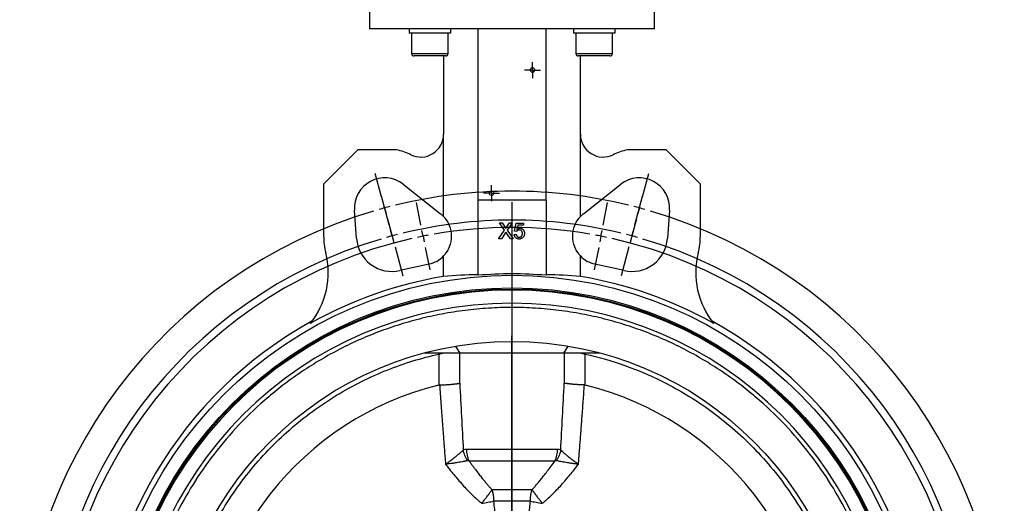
# Model space of a CAD drawing. Extents: x 37 to 1025, y -162 to 1175.
# Tile 3 of 5: x 37 to 469, y 694 to 906. Entities that reach past the tile are written whole.
import ezdxf

# ---------------------------------------------------------------- set-up
doc = ezdxf.new("R2010")
doc.units = 0
doc.layers.get('0').update_dxf_attribs({"linetype": 'CONTINUOUS'})

# ---------------------------------------------------------------- blocks, each defined once
blk = doc.blocks.new('SW_CENTERMARKSYMBOL_1')
at = {"color": 0, "linetype": 'CONTINUOUS'}
for p, q in [((0, 5), (0, 152.5)), ((-5, 0), (-152.5, 0)), ((0, 0), (-2.5, 0)), ((0, 0), (0, 2.5)), ((0, 0), (0, -2.5)), ((0, 0), (2.5, 0)), ((5, 0), (152.5, 0)), ((0, -5), (0, -152.5))]:
    blk.add_line(p, q, dxfattribs=at)
blk = doc.blocks.new('SW_CENTERMARKSYMBOL_2')
at = {"color": 0, "linetype": 'CONTINUOUS'}
for p, q in [((-2.5, 0), (-3.5, 0)), ((0, 0), (-2.5, 0)), ((0, 2.5), (0, 3.5)), ((0, 0), (0, 2.5)), ((0, 0), (0, -2.5)), ((0, 0), (2.5, 0)), ((2.5, 0), (3.5, 0)), ((0, -2.5), (0, -3.5))]:
    blk.add_line(p, q, dxfattribs=at)
blk = doc.blocks.new('SW_CENTERMARKSYMBOL_3')
at = {"color": 0, "linetype": 'CONTINUOUS'}
for p, q in [((-2.5, 0), (-3.5, 0)), ((0, 0), (-2.5, 0)), ((0, 2.5), (0, 3.5)), ((0, 0), (0, 2.5)), ((0, 0), (0, -2.5)), ((0, 0), (2.5, 0)), ((2.5, 0), (3.5, 0)), ((0, -2.5), (0, -3.5))]:
    blk.add_line(p, q, dxfattribs=at)
blk = doc.blocks.new('SW_CENTERMARKSYMBOL_7')
at = {"color": 0, "linetype": 'CONTINUOUS'}
for p, q in [((-1.29, 4.83), (-4.06, 15.17)), ((113.05, 4.83), (115.82, 15.17)), ((1.99, -7.44), (-1.4, 5.22)), ((109.77, -7.44), (113.16, 5.22)), ((0, 0), (-0.65, 2.41)), ((0, 0), (0.65, -2.41)), ((15.89, -7.48), (13.93, 2.33)), ((55.88, -203.54), (55.88, 2.5)), ((95.87, -7.48), (97.82, 2.33)), ((111.76, 0), (111.11, -2.41)), ((111.76, 0), (112.41, 2.41)), ((1.29, -4.83), (4.06, -15.17)), ((110.46, -4.83), (107.69, -15.17)), ((3.29, -12.27), (2.64, -9.85)), ((3.29, -12.27), (3.93, -14.68)), ((16.86, -12.39), (16.37, -9.93)), ((16.86, -12.39), (17.35, -14.84)), ((94.9, -12.39), (94.41, -14.84)), ((94.9, -12.39), (95.38, -9.93)), ((108.47, -12.27), (107.82, -14.68)), ((108.47, -12.27), (109.12, -9.85)), ((4.58, -17.1), (7.97, -29.75)), ((107.18, -17.1), (103.79, -29.75)), ((17.84, -17.29), (19.79, -27.1)), ((93.92, -17.29), (91.97, -27.1)), ((55.88, -208.54), (55.88, -206.04)), ((50.88, -208.54), (-155.16, -208.54)), ((55.88, -208.54), (53.38, -208.54)), ((55.88, -208.54), (55.88, -211.04)), ((55.88, -208.54), (58.38, -208.54)), ((60.88, -208.54), (266.92, -208.54)), ((55.88, -213.54), (55.88, -419.59)), ((4.58, -399.99), (7.97, -387.34)), ((107.18, -399.99), (103.79, -387.34)), ((17.84, -399.8), (19.79, -389.99)), ((93.92, -399.8), (91.97, -389.99)), ((1.29, -412.26), (4.06, -401.92)), ((3.29, -404.82), (2.64, -407.23)), ((3.29, -404.82), (3.93, -402.4)), ((16.86, -404.7), (16.37, -407.15)), ((16.86, -404.7), (17.35, -402.25)), ((94.9, -404.7), (94.41, -402.25)), ((94.9, -404.7), (95.38, -407.15)), ((110.46, -412.26), (107.69, -401.92)), ((108.47, -404.82), (107.82, -402.4)), ((108.47, -404.82), (109.12, -407.23)), ((1.99, -409.65), (-1.4, -422.3)), ((15.89, -409.6), (13.93, -419.41)), ((95.87, -409.6), (97.82, -419.41)), ((109.77, -409.65), (113.16, -422.3)), ((0, -417.09), (-0.65, -419.5)), ((0, -417.09), (0.65, -414.67)), ((111.76, -417.09), (111.11, -414.67)), ((111.76, -417.09), (112.41, -419.5)), ((-1.29, -421.92), (-4.06, -432.25)), ((113.05, -421.92), (115.82, -432.25))]:
    blk.add_line(p, q, dxfattribs=at)
for radius, start, end in [(215.9, 76.3269, 103.6731), (215.9, 104.3365, 105), (215.9, 75, 75.6635), (215.9, 106.3269, 253.6731), (215.9, 105, 105.6635), (215.9, 74.3365, 75), (215.9, 286.3269, 73.6731), (203.2, 76.4098, 103.5902), (200, 80.1824, 99.8176), (203.2, 105, 105.7049), (203.2, 104.2951, 105), (200, 101.25, 101.9662), (200, 100.5338, 101.25), (200, 78.75, 79.4662), (200, 78.0338, 78.75), (203.2, 75, 75.7049), (203.2, 74.2951, 75), (203.2, 106.4098, 253.5902), (200, 102.6824, 257.3176), (200, 282.6824, 77.3176), (203.2, 286.4098, 73.5902), (203.2, 254.2951, 255), (203.2, 255, 255.7049), (200, 258.0338, 258.75), (200, 258.75, 259.4662), (200, 260.1824, 279.8176), (200, 280.5338, 281.25), (200, 281.25, 281.9662), (203.2, 284.2951, 285), (203.2, 285, 285.7049), (203.2, 256.4098, 283.5902), (215.9, 254.3365, 255), (215.9, 255, 255.6635), (215.9, 256.3269, 283.6731), (215.9, 284.3365, 285), (215.9, 285, 285.6635)]:
    blk.add_arc((55.88, -208.54), radius, start, end, dxfattribs=at)

msp = doc.modelspace()

# ---------------------------------------------------------------- linework, layer by layer
at = {"color": 7, "linetype": 'CONTINUOUS'}
for p, q in [((190.89, 917.89), (190.89, 901.93)), ((315.89, 901.93), (315.89, 917.89)), ((253.39, 901.93), (190.89, 901.93)), ((208.28, 901.89), (208.28, 900.09)), ((226.37, 900.09), (208.28, 900.09)), ((209.33, 900.09), (209.33, 891.09)), ((212.33, 901.93), (212.33, 901.89)), ((222.33, 901.89), (222.33, 901.93)), ((225.33, 891.09), (225.33, 900.09)), ((226.37, 901.89), (226.37, 900.09)), ((237.52, 901.93), (237.52, 901.89)), ((238.39, 901.89), (238.39, 826.89)), ((315.89, 901.93), (253.39, 901.93)), ((268.39, 826.89), (268.39, 901.89)), ((269.27, 901.89), (269.27, 901.93)), ((280.41, 901.89), (280.41, 900.09)), ((298.5, 900.09), (280.41, 900.09)), ((281.46, 900.09), (281.46, 891.09)), ((284.46, 901.93), (284.46, 901.89)), ((294.46, 901.89), (294.46, 901.93)), ((297.46, 891.09), (297.46, 900.09)), ((298.5, 901.89), (298.5, 900.09)), ((210.48, 890.09), (210.33, 890.09)), ((224.33, 890.09), (210.48, 890.09)), ((223.39, 890.09), (223.39, 855.74)), ((296.46, 890.09), (282.46, 890.09)), ((283.39, 855.74), (283.39, 890.09)), ((223.39, 819.7), (223.39, 855.74)), ((283.39, 819.7), (283.39, 855.74)), ((185.8, 848.89), (170.8, 833.89)), ((202.8, 848.89), (185.8, 848.89)), ((320.99, 848.89), (303.99, 848.89)), ((335.99, 833.89), (320.99, 848.89)), ((170.8, 833.89), (170.8, 811.16)), ((205.68, 833.8), (222.11, 820.87)), ((284.68, 820.87), (301.11, 833.8)), ((335.99, 811.16), (335.99, 833.89)), ((238.39, 826.89), (238.39, 793.9)), ((268.39, 826.89), (238.39, 826.89)), ((268.39, 826.89), (268.39, 793.9)), ((185.24, 810.05), (184.35, 822.49)), ((322.44, 822.49), (321.55, 810.05)), ((247.87, 816.89), (249.06, 816.89)), ((250.1, 813.65), (247.87, 816.89)), ((249.06, 816.89), (250.28, 815.12)), ((251.1, 815.11), (252.32, 816.89)), ((253.53, 816.89), (251.3, 813.64)), ((252.32, 816.89), (253.53, 816.89)), ((254.47, 813.21), (255.19, 816.8)), ((255.19, 816.8), (258.51, 816.8)), ((258.51, 816.8), (258.51, 815.9)), ((247.51, 809.89), (250.1, 813.65)), ((250.37, 812.3), (248.72, 809.89)), ((252.7, 809.89), (250.99, 812.36)), ((251.3, 813.64), (253.89, 809.89)), ((254.38, 811.77), (255.28, 811.86)), ((255.37, 813.12), (254.47, 813.21)), ((255.92, 815.9), (255.57, 814.09)), ((258.51, 815.9), (255.92, 815.9)), ((248.72, 809.89), (247.51, 809.89)), ((253.89, 809.89), (252.7, 809.89)), ((217.12, 798.85), (204.23, 795.95)), ((223.39, 793.4), (223.39, 802.39)), ((283.39, 793.4), (283.39, 802.39)), ((302.56, 795.95), (289.67, 798.85)), ((214.99, 759.89), (230.6, 759.89)), ((221.32, 759.36), (221.32, 745.76)), ((230.6, 759.89), (276.19, 759.89)), ((276.19, 759.89), (291.8, 759.89)), ((285.47, 745.76), (285.47, 759.36)), ((273.34, 717.57), (233.45, 717.57)), ((234.51, 712.57), (272.28, 712.57)), ((253.39, 699.89), (244.61, 699.89)), ((262.18, 699.89), (253.39, 699.89)), ((253.39, 694.89), (245.33, 694.89)), ((261.46, 694.89), (253.39, 694.89))]:
    msp.add_line(p, q, dxfattribs=at)
at = {"color": 8, "linetype": 'CONTINUOUS'}
for p, q in [((209.33, 891.09), (225.33, 891.09)), ((281.46, 891.09), (297.46, 891.09)), ((221.32, 759.36), (221.2, 759.89)), ((221.32, 759.36), (223.47, 759.89)), ((230.48, 746.6), (230.48, 759.89)), ((276.31, 759.89), (276.31, 746.6)), ((283.32, 759.89), (285.47, 759.36)), ((285.47, 759.36), (285.59, 759.89))]:
    msp.add_line(p, q, dxfattribs=at)
at = {"color": 7, "linetype": 'CONTINUOUS'}
for centre, radius in [((262.39, 883.89), 1), ((244.39, 829.89), 1), ((253.39, 614.89), 179), ((253.39, 614.89), 173.5), ((253.39, 614.89), 173), ((253.39, 614.89), 150)]:
    msp.add_circle(centre, radius, dxfattribs=at)
for centre, radius, start, end in [((210.33, 891.09), 1, 180, 270), ((224.33, 891.09), 1, 270, 0), ((282.46, 891.09), 1, 180, 270), ((296.46, 891.09), 1, 270, 0), ((213.39, 855.74), 10, 243.8269, 0), ((293.39, 855.74), 10, 180, 296.1731), ((197.52, 823.43), 26, 63.8269, 78.2655), ((309.27, 823.43), 26, 101.7345, 116.1731), ((197.52, 823.43), 13.2, 51.781, 184.1069), ((309.27, 823.43), 13.2, 355.8931, 128.219), ((214.38, 811.05), 12.5, 43.8261, 51.781), ((292.41, 811.05), 12.5, 128.219, 136.1739), ((214.38, 811.05), 12.5, 316.1739, 43.8261), ((292.41, 811.05), 12.5, 136.1739, 223.8261), ((200.8, 811.16), 30, 180, 194.391), ((200.8, 811.16), 15.6, 184.1069, 282.6985), ((305.99, 811.16), 15.6, 257.3015, 355.8931), ((305.99, 811.16), 30, 345.609, 0), ((137.84, 795.01), 35, 320.5902, 14.391), ((368.95, 795.01), 35, 165.609, 219.4098), ((214.38, 811.05), 12.5, 282.6985, 316.1739), ((292.41, 811.05), 12.5, 223.8261, 257.3015), ((253.39, 614.89), 179.64, 85.2103, 94.7897), ((253.39, 614.89), 181.02, 99.5397, 119.2726), ((253.39, 614.89), 181.02, 60.7274, 80.4603), ((253.39, 614.89), 172.5, 0, 180), ((253.39, 614.89), 166.75, 0, 180), ((253.39, 614.89), 181.5, 118.904, 241.096), ((253.39, 614.89), 181.5, 298.904, 61.096), ((253.39, 614.89), 134.75, 103.7718, 256.2282), ((253.39, 614.89), 134.75, 283.7718, 76.2282), ((245.44, 717.52), 12, 179.7646, 204.3739), ((261.35, 717.52), 12, 335.6261, 0.2354)]:
    msp.add_arc(centre, radius, start, end, dxfattribs=at)
for centre, start_param, end_param in [((239.32, 614.89), 1.575926, 1.659482), ((267.47, 614.89), 1.48211, 1.565667)]:
    msp.add_ellipse(centre, major_axis=(179.77, 0), ratio=0.996929, start_param=start_param, end_param=end_param, dxfattribs=at)
for points in [[(253.39, 901.93), (253.39, 901.9), (253.39, 901.89), (253.39, 901.89)], [(230.6, 759.89), (229.95, 760.87), (229.31, 761.85), (228.67, 762.84)], [(276.19, 759.89), (276.84, 760.87), (277.48, 761.85), (278.12, 762.84)], [(221.32, 745.76), (221.42, 745.79), (221.53, 745.81), (221.64, 745.81)], [(230.48, 746.6), (230.97, 736.87), (231.51, 727.11), (232.04, 717.34)], [(274.75, 717.34), (275.28, 727.11), (275.82, 736.87), (276.31, 746.6)], [(285.15, 745.81), (285.26, 745.81), (285.37, 745.79), (285.47, 745.76)], [(233.45, 717.57), (232.93, 717.57), (232.46, 717.49), (232.04, 717.34)], [(274.75, 717.34), (274.33, 717.49), (273.86, 717.57), (273.34, 717.57)], [(233.92, 712.66), (234.08, 712.7), (234.27, 712.67), (234.51, 712.57)], [(272.28, 712.57), (272.52, 712.67), (272.71, 712.7), (272.87, 712.66)]]:
    msp.add_open_spline(points, degree=3, dxfattribs=at)
for points, knots in [([(250.28, 815.12), (250.31, 815.07), (250.37, 814.99), (250.45, 814.87), (250.51, 814.77), (250.56, 814.68), (250.6, 814.6), (250.63, 814.54), (250.65, 814.49), (250.65, 814.46), (250.65, 814.45)], [0, 0, 0, 0, 0.209538, 0.393206, 0.554151, 0.689382, 0.80228, 0.889952, 0.956059, 1, 1, 1, 1]), ([(250.37, 812.3), (250.39, 812.33), (250.44, 812.39), (250.51, 812.5), (250.6, 812.63), (250.67, 812.73), (250.7, 812.78)], [0, 0, 0, 0, 0.174779, 0.398246, 0.673111, 1, 1, 1, 1]), ([(250.65, 814.45), (250.68, 814.49), (250.74, 814.59), (250.85, 814.74), (250.97, 814.92), (251.06, 815.05), (251.1, 815.11)], [0, 0, 0, 0, 0.195959, 0.429465, 0.696675, 1, 1, 1, 1]), ([(250.7, 812.78), (250.75, 812.71), (250.85, 812.57), (250.94, 812.43), (250.99, 812.36)], [0, 0, 0, 0, 0.494218, 1, 1, 1, 1]), ([(255.28, 811.86), (255.29, 811.81), (255.31, 811.71), (255.34, 811.57), (255.38, 811.44), (255.43, 811.32), (255.49, 811.2), (255.55, 811.1), (255.62, 811.01), (255.7, 810.92), (255.78, 810.85), (255.88, 810.78), (255.97, 810.73), (256.08, 810.68), (256.19, 810.65), (256.31, 810.62), (256.43, 810.61), (256.52, 810.61), (256.56, 810.61)], [0, 0, 0, 0, 0.077361, 0.15048, 0.219977, 0.286681, 0.349678, 0.41068, 0.469427, 0.526756, 0.583142, 0.638824, 0.695263, 0.752696, 0.810849, 0.871356, 0.934436, 1, 1, 1, 1]), ([(256.57, 813.75), (256.5, 813.75), (256.36, 813.74), (256.17, 813.71), (256, 813.66), (255.84, 813.58), (255.7, 813.48), (255.58, 813.37), (255.46, 813.25), (255.4, 813.16), (255.37, 813.12)], [0, 0, 0, 0, 0.14786, 0.283561, 0.412369, 0.534236, 0.652692, 0.768663, 0.883652, 1, 1, 1, 1]), ([(255.57, 814.09), (255.62, 814.13), (255.71, 814.2), (255.87, 814.29), (256.02, 814.37), (256.17, 814.44), (256.33, 814.49), (256.49, 814.53), (256.65, 814.55), (256.76, 814.55), (256.82, 814.55)], [0, 0, 0, 0, 0.136729, 0.268515, 0.395529, 0.52, 0.640496, 0.761236, 0.880107, 1, 1, 1, 1]), ([(256.56, 810.61), (256.62, 810.61), (256.72, 810.61), (256.87, 810.63), (257.02, 810.67), (257.15, 810.72), (257.28, 810.78), (257.39, 810.86), (257.5, 810.95), (257.6, 811.05), (257.69, 811.17), (257.76, 811.29), (257.83, 811.43), (257.88, 811.57), (257.92, 811.73), (257.95, 811.89), (257.97, 812.06), (257.97, 812.18), (257.97, 812.24)], [0, 0, 0, 0, 0.065801, 0.128677, 0.188676, 0.247598, 0.304849, 0.361786, 0.419523, 0.478682, 0.53877, 0.598799, 0.660184, 0.722952, 0.787993, 0.855404, 0.926153, 1, 1, 1, 1]), ([(257.97, 812.24), (257.97, 812.29), (257.97, 812.4), (257.95, 812.57), (257.92, 812.72), (257.89, 812.86), (257.84, 813), (257.78, 813.12), (257.7, 813.24), (257.62, 813.34), (257.53, 813.44), (257.42, 813.52), (257.3, 813.59), (257.18, 813.65), (257.04, 813.69), (256.89, 813.73), (256.73, 813.74), (256.62, 813.75), (256.57, 813.75)], [0, 0, 0, 0, 0.072866, 0.141887, 0.207453, 0.270438, 0.331641, 0.390108, 0.448069, 0.505503, 0.562488, 0.619084, 0.676416, 0.735452, 0.796241, 0.860406, 0.928305, 1, 1, 1, 1]), ([(256.82, 814.55), (256.89, 814.55), (257.02, 814.55), (257.23, 814.52), (257.43, 814.47), (257.61, 814.4), (257.79, 814.31), (257.96, 814.2), (258.13, 814.07), (258.28, 813.92), (258.42, 813.76), (258.54, 813.58), (258.64, 813.39), (258.72, 813.2), (258.79, 812.98), (258.84, 812.76), (258.86, 812.53), (258.87, 812.37), (258.87, 812.29)], [0, 0, 0, 0, 0.061997, 0.122088, 0.181375, 0.239508, 0.297836, 0.35688, 0.417282, 0.47964, 0.5425, 0.604962, 0.666991, 0.730216, 0.794173, 0.860458, 0.928578, 1, 1, 1, 1]), ([(258.87, 812.29), (258.87, 812.21), (258.86, 812.06), (258.84, 811.83), (258.8, 811.61), (258.74, 811.4), (258.66, 811.2), (258.57, 811.01), (258.46, 810.82), (258.38, 810.71), (258.33, 810.65)], [0, 0, 0, 0, 0.132462, 0.26165, 0.387547, 0.510782, 0.632675, 0.75466, 0.876523, 1, 1, 1, 1]), ([(256.56, 809.8), (256.48, 809.8), (256.33, 809.8), (256.12, 809.83), (255.91, 809.87), (255.72, 809.93), (255.53, 810), (255.36, 810.1), (255.2, 810.21), (255.05, 810.34), (254.91, 810.48), (254.79, 810.63), (254.68, 810.79), (254.59, 810.97), (254.51, 811.15), (254.45, 811.35), (254.41, 811.56), (254.39, 811.7), (254.38, 811.77)], [0, 0, 0, 0, 0.069298, 0.135561, 0.199671, 0.261716, 0.322662, 0.382907, 0.443032, 0.503501, 0.563724, 0.62398, 0.683629, 0.743848, 0.805192, 0.867649, 0.932778, 1, 1, 1, 1]), ([(258.33, 810.65), (258.28, 810.58), (258.17, 810.45), (257.98, 810.27), (257.78, 810.13), (257.57, 810.01), (257.33, 809.91), (257.09, 809.85), (256.83, 809.8), (256.65, 809.8), (256.56, 809.8)], [0, 0, 0, 0, 0.127893, 0.251579, 0.372793, 0.492778, 0.61359, 0.737809, 0.86618, 1, 1, 1, 1]), ([(418.31, 614.89), (418.31, 615.33), (418.31, 616.22), (418.29, 617.55), (418.27, 618.88), (418.23, 620.21), (418.18, 621.53), (418.12, 622.86), (418.05, 624.19), (417.88, 626.96), (417.54, 631.16), (416.87, 636.9), (415.98, 642.74), (414.83, 648.78), (413.43, 654.9), (411.13, 663.39), (407.46, 674.27), (401.71, 687.5), (394.4, 700.89), (385.38, 714.22), (374.56, 727.21), (364.09, 737.39), (354.8, 745.05), (347.3, 750.57), (339.36, 755.73), (331.01, 760.51), (322.25, 764.85), (313.14, 768.71), (303.7, 772.05), (293.99, 774.84), (284.05, 777.04), (273.93, 778.63), (263.69, 779.59), (253.39, 779.91), (243.1, 779.59), (232.86, 778.63), (222.74, 777.04), (212.8, 774.84), (203.09, 772.05), (193.65, 768.71), (184.54, 764.85), (175.78, 760.51), (167.43, 755.73), (159.49, 750.57), (151.99, 745.05), (142.7, 737.39), (132.23, 727.21), (121.41, 714.22), (112.39, 700.89), (105.08, 687.5), (99.33, 674.27), (95.66, 663.39), (93.36, 654.9), (91.96, 648.78), (90.81, 642.74), (89.92, 636.9), (89.25, 631.16), (88.88, 626.69), (88.69, 623.39), (88.6, 621.27), (88.53, 619.14), (88.49, 617.02), (88.48, 615.6), (88.48, 614.89)], [0, 0, 0, 0, 0.002567, 0.005134, 0.0077, 0.010266, 0.012833, 0.015399, 0.017966, 0.020533, 0.03146, 0.042387, 0.054011, 0.065636, 0.077992, 0.09035, 0.116586, 0.144396, 0.17381, 0.204834, 0.237445, 0.271584, 0.289204, 0.307165, 0.325449, 0.344033, 0.362891, 0.381997, 0.401321, 0.420829, 0.440488, 0.460261, 0.480111, 0.5, 0.519889, 0.539739, 0.559512, 0.579171, 0.59868, 0.618003, 0.637109, 0.655968, 0.674551, 0.692835, 0.710796, 0.728416, 0.762555, 0.795166, 0.826191, 0.855605, 0.883414, 0.90965, 0.922007, 0.934365, 0.945989, 0.957613, 0.96854, 0.979467, 0.983574, 0.98768, 0.991786, 0.995893, 1, 1, 1, 1]), ([(105.41, 614.89), (105.41, 622.61), (106.02, 630.54), (108.61, 646.55), (110.59, 654.62), (114.66, 666.56), (116.2, 670.52), (119.62, 678.32), (121.52, 682.17), (125.65, 689.72), (127.89, 693.41), (132.69, 700.61), (135.25, 704.12), (140.68, 710.88), (143.54, 714.14), (149.53, 720.39), (152.66, 723.38), (159.13, 729.05), (162.48, 731.73), (169.35, 736.77), (172.88, 739.12), (183.66, 745.68), (191.11, 749.37), (206.17, 755.37), (213.78, 757.68), (221.32, 759.36)], [0, 0, 0, 0, 0.125, 0.125, 0.25, 0.25, 0.3125, 0.3125, 0.375, 0.375, 0.4375, 0.4375, 0.5, 0.5, 0.5625, 0.5625, 0.625, 0.625, 0.6875, 0.6875, 0.75, 0.75, 0.875, 0.875, 1, 1, 1, 1]), ([(285.47, 759.36), (291.35, 758.05), (297.44, 756.32), (309.9, 751.82), (316.28, 749.04), (329.12, 742.24), (335.58, 738.21), (345.08, 731.12), (348.22, 728.58), (354.38, 723.14), (357.41, 720.24), (363.3, 714.08), (366.16, 710.82), (371.67, 703.94), (374.31, 700.33), (379.32, 692.76), (381.68, 688.81), (386.07, 680.6), (388.1, 676.35), (391.77, 667.57), (393.41, 663.05), (396.25, 653.8), (397.46, 649.08), (399.41, 639.48), (400.15, 634.6), (401.13, 624.78), (401.38, 619.84), (401.38, 609.94), (401.13, 604.99), (400.15, 595.17), (399.41, 590.3), (397.46, 580.7), (396.25, 575.97), (393.41, 566.73), (391.77, 562.21), (388.1, 553.43), (386.07, 549.17), (381.68, 540.97), (379.32, 537.01), (374.31, 529.45), (371.67, 525.83), (366.16, 518.96), (363.3, 515.7), (357.41, 509.54), (354.38, 506.64), (348.22, 501.2), (345.08, 498.66), (335.58, 491.56), (329.12, 487.54), (316.28, 480.73), (309.9, 477.96), (297.44, 473.45), (291.35, 471.72), (285.47, 470.42)], [0, 0, 0, 0, 0.0625, 0.0625, 0.125, 0.125, 0.1875, 0.1875, 0.21875, 0.21875, 0.25, 0.25, 0.28125, 0.28125, 0.3125, 0.3125, 0.34375, 0.34375, 0.375, 0.375, 0.40625, 0.40625, 0.4375, 0.4375, 0.46875, 0.46875, 0.5, 0.5, 0.53125, 0.53125, 0.5625, 0.5625, 0.59375, 0.59375, 0.625, 0.625, 0.65625, 0.65625, 0.6875, 0.6875, 0.71875, 0.71875, 0.75, 0.75, 0.78125, 0.78125, 0.8125, 0.8125, 0.875, 0.875, 0.9375, 0.9375, 1, 1, 1, 1]), ([(221.64, 745.81), (221.75, 745.81), (221.94, 745.82), (222.22, 745.83), (222.49, 745.85), (222.73, 745.86), (222.95, 745.87), (223.16, 745.88), (223.34, 745.88), (223.73, 745.91), (224.36, 745.94), (225.22, 746), (226.09, 746.06), (226.72, 746.11), (227.14, 746.15), (227.36, 746.17), (227.6, 746.2), (227.86, 746.23), (228.13, 746.26), (228.42, 746.29), (228.72, 746.32), (229.03, 746.36), (229.33, 746.41), (229.64, 746.45), (229.94, 746.5), (230.23, 746.55), (230.4, 746.58), (230.48, 746.6)], [0, 0, 0, 0, 0.0269213, 0.052103, 0.0755449, 0.0972472, 0.1172097, 0.1354326, 0.1519158, 0.1666594, 0.2429876, 0.3239962, 0.4096877, 0.5000641, 0.5214041, 0.545597, 0.5726429, 0.6025417, 0.6352933, 0.6708977, 0.7093549, 0.7506647, 0.794827, 0.8418419, 0.8917091, 0.9444285, 1, 1, 1, 1]), ([(221.64, 745.81), (221.71, 744.87), (221.85, 743.01), (222.05, 740.24), (222.24, 737.52), (222.44, 734.85), (222.63, 732.24), (222.82, 729.68), (223.01, 727.17), (223.2, 724.71), (223.38, 722.3), (223.56, 719.95), (223.73, 717.65), (223.91, 715.41), (224.08, 713.21), (224.19, 711.77), (224.24, 711.05)], [0, 0, 0, 0, 0.081398, 0.161263, 0.239594, 0.31639, 0.391653, 0.465382, 0.537576, 0.608237, 0.677363, 0.744956, 0.811016, 0.875542, 0.938537, 1, 1, 1, 1]), ([(285.15, 745.81), (285.04, 745.81), (284.83, 745.82), (284.51, 745.84), (284.19, 745.85), (283.86, 745.87), (283.54, 745.88), (283.22, 745.9), (282.91, 745.92), (282.59, 745.93), (282.27, 745.95), (281.96, 745.97), (281.65, 745.99), (281.34, 746.02), (281.03, 746.04), (280.73, 746.06), (280.43, 746.08), (280.14, 746.11), (279.88, 746.13), (279.63, 746.16), (279.38, 746.18), (279.12, 746.21), (278.83, 746.24), (278.53, 746.27), (278.21, 746.31), (277.88, 746.35), (277.55, 746.39), (277.22, 746.44), (276.9, 746.49), (276.58, 746.55), (276.4, 746.58), (276.31, 746.6)], [0, 0, 0, 0, 0.0283188, 0.0567733, 0.0853636, 0.1140899, 0.1429522, 0.1719508, 0.2010858, 0.2303572, 0.2597653, 0.2893101, 0.3189918, 0.3488104, 0.3787662, 0.4088592, 0.4390896, 0.4694574, 0.4999628, 0.5235275, 0.5503843, 0.5805332, 0.613974, 0.6507067, 0.6907313, 0.7340476, 0.7806555, 0.8305548, 0.8837455, 0.9402273, 1, 1, 1, 1]), ([(282.55, 711.05), (282.62, 711.96), (282.76, 713.82), (282.98, 716.65), (283.2, 719.55), (283.43, 722.55), (283.66, 725.62), (283.9, 728.79), (284.14, 732.03), (284.39, 735.36), (284.64, 738.77), (284.89, 742.26), (285.06, 744.62), (285.15, 745.81)], [0, 0, 0, 0, 0.078653, 0.159754, 0.243307, 0.329311, 0.417766, 0.508674, 0.602035, 0.697848, 0.796113, 0.896831, 1, 1, 1, 1]), ([(224.24, 711.05), (224.33, 711.11), (224.52, 711.25), (224.82, 711.47), (225.18, 711.73), (225.57, 712.02), (226.02, 712.35), (226.74, 712.89), (227.62, 713.57), (228.68, 714.41), (229.63, 715.18), (230.39, 715.83), (230.94, 716.32), (231.32, 716.66), (231.69, 716.99), (231.92, 717.21), (232.04, 717.34)], [0, 0, 0, 0, 0.028637, 0.062378, 0.101306, 0.145509, 0.195073, 0.250073, 0.388936, 0.500199, 0.630986, 0.750065, 0.814709, 0.875059, 0.930031, 1, 1, 1, 1]), ([(233.92, 712.66), (233.45, 713.36), (233.04, 714.13), (232.4, 715.71), (232.18, 716.53), (232.04, 717.34)], [0, 0, 0, 0, 0.5, 0.5, 1, 1, 1, 1]), ([(274.75, 717.34), (274.61, 716.53), (274.39, 715.71), (273.75, 714.13), (273.34, 713.36), (272.87, 712.66)], [0, 0, 0, 0, 0.5, 0.5, 1, 1, 1, 1]), ([(274.75, 717.34), (274.8, 717.29), (274.89, 717.19), (275.04, 717.05), (275.19, 716.92), (275.32, 716.79), (275.54, 716.6), (275.85, 716.32), (276.4, 715.83), (277.16, 715.18), (278.1, 714.41), (279.16, 713.57), (280.13, 712.83), (281.01, 712.17), (281.64, 711.71), (282.14, 711.35), (282.43, 711.14), (282.55, 711.05)], [0, 0, 0, 0, 0.0282361, 0.0548865, 0.0799171, 0.1032992, 0.1250091, 0.1857885, 0.2500639, 0.3682442, 0.5000465, 0.6084504, 0.7499746, 0.8346672, 0.9043183, 0.959306, 1, 1, 1, 1]), ([(233.92, 712.66), (233.86, 712.65), (233.73, 712.62), (233.55, 712.57), (233.37, 712.52), (233.19, 712.48), (232.92, 712.42), (232.53, 712.33), (231.85, 712.19), (230.89, 712.01), (229.72, 711.81), (228.41, 711.6), (227.2, 711.43), (226.11, 711.28), (225.32, 711.18), (224.72, 711.11), (224.38, 711.07), (224.24, 711.05)], [0, 0, 0, 0, 0.0280865, 0.054673, 0.0797144, 0.1031711, 0.1250091, 0.1857247, 0.2500631, 0.3681336, 0.5000461, 0.6094217, 0.7499766, 0.8382223, 0.9092216, 0.9630827, 1, 1, 1, 1]), ([(234.51, 712.57), (234.77, 712.22), (235.27, 711.53), (236.02, 710.52), (236.75, 709.54), (237.47, 708.59), (238.17, 707.67), (238.85, 706.78), (239.67, 705.74), (240.6, 704.56), (241.65, 703.27), (242.67, 702.07), (243.64, 700.94), (244.29, 700.23), (244.61, 699.89)], [0, 0, 0, 0, 0.079782, 0.157414, 0.232902, 0.306249, 0.37746, 0.446543, 0.513504, 0.621836, 0.724587, 0.821814, 0.913588, 1, 1, 1, 1]), ([(262.18, 699.89), (262.35, 700.08), (262.71, 700.46), (263.24, 701.05), (263.78, 701.67), (264.33, 702.31), (264.89, 702.98), (265.47, 703.68), (266.05, 704.4), (266.65, 705.15), (267.59, 706.33), (268.89, 708.01), (270.56, 710.23), (271.69, 711.77), (272.28, 712.57)], [0, 0, 0, 0, 0.047352, 0.096343, 0.146994, 0.199319, 0.253334, 0.309049, 0.366476, 0.425624, 0.486501, 0.646041, 0.817185, 1, 1, 1, 1]), ([(282.55, 711.05), (282.43, 711.06), (282.16, 711.1), (281.7, 711.15), (281.14, 711.22), (280.49, 711.3), (279.53, 711.43), (278.39, 711.6), (277.08, 711.81), (275.9, 712.01), (274.94, 712.19), (274.25, 712.33), (273.77, 712.44), (273.31, 712.55), (273.03, 712.62), (272.87, 712.66)], [0, 0, 0, 0, 0.032102, 0.073092, 0.123051, 0.182038, 0.250068, 0.388003, 0.500197, 0.631143, 0.750064, 0.814719, 0.875059, 0.930425, 1, 1, 1, 1]), ([(224.24, 711.05), (224.68, 710.5), (225.52, 709.43), (226.73, 707.91), (228.14, 706.18), (229.77, 704.24), (232.35, 701.31), (235.01, 698.48), (237.48, 696.17), (238.96, 694.9), (239.71, 694.27), (240.11, 693.94)], [0, 0, 0, 0, 0.090944, 0.174259, 0.249999, 0.376963, 0.500008, 0.750003, 0.875, 0.933156, 1, 1, 1, 1]), ([(266.68, 693.94), (267.08, 694.27), (267.84, 694.89), (269.32, 696.16), (271.77, 698.49), (274.44, 701.31), (277.02, 704.23), (278.85, 706.42), (280.7, 708.71), (281.91, 710.24), (282.55, 711.05)], [0, 0, 0, 0, 0.067249, 0.125001, 0.249998, 0.499992, 0.622425, 0.750003, 0.866565, 1, 1, 1, 1]), ([(240.87, 694.89), (240.92, 694.95), (241.03, 695.09), (241.21, 695.31), (241.41, 695.58), (241.65, 695.89), (241.98, 696.31), (242.42, 696.88), (242.81, 697.41), (243.13, 697.84), (243.35, 698.13), (243.59, 698.45), (243.83, 698.79), (244.09, 699.15), (244.35, 699.52), (244.52, 699.76), (244.61, 699.89)], [0, 0, 0, 0, 0.035078, 0.076471, 0.124535, 0.181298, 0.250145, 0.360208, 0.502666, 0.555774, 0.614858, 0.679923, 0.750972, 0.828004, 0.911014, 1, 1, 1, 1]), ([(244.61, 699.89), (244.64, 699.8), (244.69, 699.62), (244.77, 699.35), (244.83, 699.08), (244.9, 698.81), (244.96, 698.54), (245.01, 698.27), (245.06, 698.01), (245.11, 697.74), (245.16, 697.39), (245.21, 696.96), (245.26, 696.44), (245.3, 695.92), (245.32, 695.41), (245.33, 695.06), (245.33, 694.89)], [0, 0, 0, 0, 0.059203, 0.117372, 0.174549, 0.230784, 0.286131, 0.340652, 0.39442, 0.447514, 0.500019, 0.602828, 0.703154, 0.802023, 0.900568, 1, 1, 1, 1]), ([(253.39, 699.89), (253.39, 699.14), (253.39, 698.32), (253.39, 696.63), (253.39, 695.75), (253.39, 694.89)], [0, 0, 0, 0, 0.5, 0.5, 1, 1, 1, 1]), ([(261.46, 694.89), (261.46, 695), (261.46, 695.21), (261.47, 695.54), (261.49, 695.86), (261.51, 696.18), (261.53, 696.5), (261.56, 696.82), (261.6, 697.15), (261.65, 697.53), (261.72, 697.96), (261.81, 698.44), (261.92, 698.92), (262.04, 699.41), (262.13, 699.73), (262.18, 699.89)], [0, 0, 0, 0, 0.06231, 0.124095, 0.185657, 0.247293, 0.309286, 0.371905, 0.435405, 0.500018, 0.594925, 0.691966, 0.791593, 0.894173, 1, 1, 1, 1]), ([(262.18, 699.89), (262.23, 699.82), (262.31, 699.7), (262.45, 699.51), (262.58, 699.32), (262.71, 699.14), (262.84, 698.96), (262.96, 698.78), (263.09, 698.61), (263.21, 698.44), (263.33, 698.28), (263.44, 698.12), (263.56, 697.97), (263.66, 697.83), (263.76, 697.69), (264.01, 697.36), (264.37, 696.88), (264.81, 696.31), (265.13, 695.89), (265.41, 695.54), (265.66, 695.21), (265.84, 694.99), (265.92, 694.89)], [0, 0, 0, 0, 0.0452355, 0.0889787, 0.1312288, 0.1719854, 0.211248, 0.2490162, 0.2852897, 0.3200682, 0.3533518, 0.3851405, 0.4154347, 0.4442348, 0.4715417, 0.4973567, 0.6397733, 0.7498697, 0.8186787, 0.8754746, 0.9450441, 1, 1, 1, 1]), ([(240.11, 693.94), (241.02, 694.08), (241.94, 694.23), (243.72, 694.55), (244.57, 694.72), (245.33, 694.89)], [0, 0, 0, 0, 0.5, 0.5, 1, 1, 1, 1]), ([(240.11, 693.94), (240.16, 693.99), (240.24, 694.1), (240.37, 694.26), (240.51, 694.44), (240.68, 694.65), (240.8, 694.81), (240.87, 694.89)], [0, 0, 0, 0, 0.177442, 0.338964, 0.49734, 0.740071, 1, 1, 1, 1]), ([(245.33, 694.89), (245.44, 693.71), (245.66, 691.31), (246, 687.66), (246.36, 683.92), (246.73, 680.07), (247.11, 676.12), (247.51, 672.08), (247.92, 667.93), (248.35, 663.68), (248.78, 659.32), (249.22, 655.03), (249.67, 650.66), (250.14, 646.04), (250.68, 640.88), (251.27, 635.16), (251.92, 628.89), (252.64, 622.07), (253.14, 617.34), (253.39, 614.89)], [0, 0, 0, 0, 0.044318, 0.089894, 0.136731, 0.184826, 0.234182, 0.284796, 0.33667, 0.389803, 0.444196, 0.499848, 0.550645, 0.608327, 0.672893, 0.744343, 0.822678, 0.907897, 1, 1, 1, 1]), ([(253.39, 614.89), (253.53, 616.14), (253.78, 618.6), (254.16, 622.21), (254.53, 625.69), (254.88, 629.03), (255.21, 632.23), (255.53, 635.3), (255.84, 638.22), (256.13, 641.01), (256.4, 643.67), (256.66, 646.18), (256.91, 648.56), (257.14, 650.79), (257.35, 652.9), (257.74, 656.71), (258.29, 662.18), (259, 669.26), (259.67, 676.06), (260.3, 682.59), (260.9, 688.83), (261.28, 692.9), (261.46, 694.89)], [0, 0, 0, 0, 0.0469116, 0.0921022, 0.1355718, 0.1773204, 0.217348, 0.2556547, 0.2922404, 0.327105, 0.3602488, 0.3916715, 0.4213732, 0.449354, 0.4756138, 0.5001526, 0.5922057, 0.6807606, 0.7658175, 0.8473763, 0.9254372, 1, 1, 1, 1]), ([(261.46, 694.89), (262.22, 694.72), (263.07, 694.55), (264.84, 694.23), (265.77, 694.08), (266.68, 693.94)], [0, 0, 0, 0, 0.5, 0.5, 1, 1, 1, 1]), ([(265.92, 694.89), (265.97, 694.83), (266.05, 694.72), (266.18, 694.57), (266.3, 694.41), (266.42, 694.26), (266.55, 694.1), (266.63, 693.99), (266.68, 693.94)], [0, 0, 0, 0, 0.17789, 0.339733, 0.502665, 0.661018, 0.822534, 1, 1, 1, 1])]:
    msp.add_open_spline(points, degree=3, knots=knots, dxfattribs=at)

# ---------------------------------------------------------------- block references
for name, p in [('SW_CENTERMARKSYMBOL_2', (262.39, 883.89)), ('SW_CENTERMARKSYMBOL_7', (197.52, 823.43)), ('SW_CENTERMARKSYMBOL_3', (244.39, 829.89)), ('SW_CENTERMARKSYMBOL_1', (253.39, 614.89))]:
    msp.add_blockref(name, p, dxfattribs=at)

doc.saveas('drawing.dxf')
